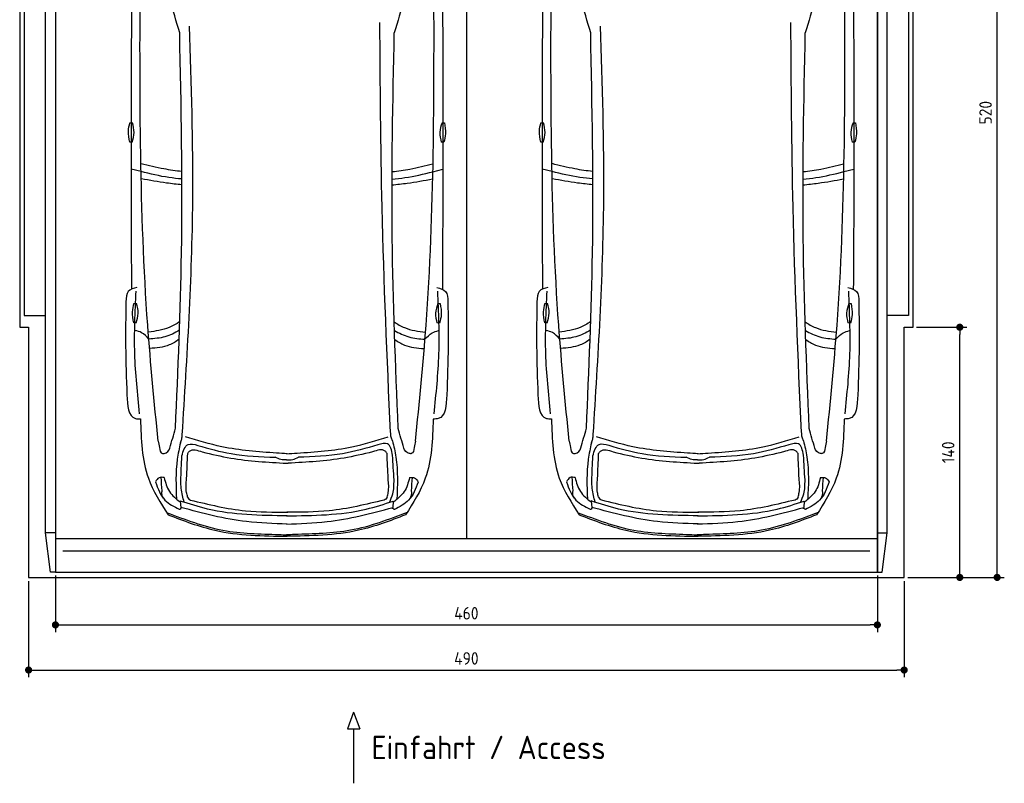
# Model space of a CAD drawing. Header units: millimetres. Extents: x -20 to 5511, y -1152 to 5573.
# Tile 1 of 4: x 0 to 5511, y -1152 to 3120. Entities that reach past the tile are written whole.
import ezdxf

# ---------------------------------------------------------------- set-up
doc = ezdxf.new("R2010")
doc.units = ezdxf.units.MM
for name, color, linetype in [('4', 3, 'Continuous'), ('5', 3, 'Continuous'), ('Car', 10, 'Continuous')]:
    doc.layers.add(name, color=color, linetype=linetype)
doc.styles.get("Standard").update_dxf_attribs({"font": 'ISOCP.SHX'})
doc.dimstyles.new('GEN-ISO', dxfattribs={"dimscale": 20, "dimtxt": 3.5, "dimasz": 2, "dimexe": 2, "dimexo": 1, "dimgap": 1.5, "dimtad": 1, "dimdec": 1, "dimdsep": 46, "dimtxsty": 'STANDARD', "dimblk": 'PUNKT', "dimcen": 2, "dimclrd": 256, "dimclre": 256, "dimclrt": 2, "dimadec": 0, "dimazin": 0, "dimtp": 0.1, "dimtm": 0.1, "dimtfac": 0.71, "dimtdec": 1, "dimtmove": 2, "dimatfit": 3, "dimldrblk": 'PUNKT', "dimfxl": 1, "dimtolj": 1, "dimarcsym": 0})

# ---------------------------------------------------------------- blocks, each defined once
blk = doc.blocks.new('PUNKT')
at = {"layer": '4', "color": 0, "linetype": 'ByBlock'}
blk.add_line((-0.5, 0), (-1, 0), dxfattribs=at)
at = {"layer": '4', "color": 0, "linetype": 'ByBlock', "const_width": 0.5}
blk.add_lwpolyline([(-0.25, 0, 1), (0.25, 0, 1)], format="xyb", close=True, dxfattribs=at)
blk = doc.blocks.new('*D7')
at = {"layer": '5', "lineweight": -2}
for p, q in [((50, -20), (50, -558)), ((4950, -20), (4950, -558)), ((90, -518), (4910, -518))]:
    blk.add_line(p, q, dxfattribs=at)
at = {"layer": 'DEFPOINTS', "color": 0}
for p in [(50, 0), (4950, 0), (4950, -518)]:
    blk.add_point(p, dxfattribs=at)
at = {"layer": '5', "lineweight": -2, "xscale": 40, "yscale": 40, "zscale": 40, "rotation": 180}
blk.add_blockref('PUNKT', (50, -518), dxfattribs=at)
at = {"layer": '5', "lineweight": -2, "xscale": 40, "yscale": 40, "zscale": 40}
blk.add_blockref('PUNKT', (4950, -518), dxfattribs=at)
at = {"layer": '5', "color": 2, "insert": (2500, -453), "char_height": 70, "attachment_point": 5}
blk.add_mtext('490', dxfattribs=at)
blk = doc.blocks.new('*D8')
at = {"layer": '5', "lineweight": -2}
for p, q in [((200, 10), (200, -305.5)), ((4800, 10), (4800, -305.5)), ((240, -265.5), (4760, -265.5))]:
    blk.add_line(p, q, dxfattribs=at)
at = {"layer": 'DEFPOINTS', "color": 0}
for p in [(200, 30), (4800, 30), (4800, -265.5)]:
    blk.add_point(p, dxfattribs=at)
at = {"layer": '5', "lineweight": -2, "xscale": 40, "yscale": 40, "zscale": 40, "rotation": 180}
blk.add_blockref('PUNKT', (200, -265.5), dxfattribs=at)
at = {"layer": '5', "lineweight": -2, "xscale": 40, "yscale": 40, "zscale": 40}
blk.add_blockref('PUNKT', (4800, -265.5), dxfattribs=at)
at = {"layer": '5', "color": 2, "insert": (2500, -200.5), "char_height": 70, "attachment_point": 5}
blk.add_mtext('460', dxfattribs=at)
blk = doc.blocks.new('*D3')
at = {"layer": '5', "lineweight": -2}
for p, q in [((5020, 5200), (5510.6, 5200)), ((5470.6, 40), (5470.6, 5160)), ((4970, 0), (5510.6, 0))]:
    blk.add_line(p, q, dxfattribs=at)
at = {"layer": 'DEFPOINTS', "color": 0}
for p in [(5000, 5200), (5470.6, 5200), (4950, 0)]:
    blk.add_point(p, dxfattribs=at)
at = {"layer": '5', "lineweight": -2, "xscale": 40, "yscale": 40, "zscale": 40}
for p, rotation in [((5470.6, 5200), 90), ((5470.6, 0), 270)]:
    blk.add_blockref('PUNKT', p, dxfattribs=dict(at, rotation=rotation))
at = {"layer": '5', "color": 2, "insert": (5405.6, 2600), "char_height": 70, "attachment_point": 5, "rotation": 90}
blk.add_mtext('\\A1;520', dxfattribs=at)
blk = doc.blocks.new('*D5')
at = {"layer": '5', "lineweight": -2}
for p, q in [((5020, 1400), (5301.5, 1400)), ((5261.5, 40), (5261.5, 1360)), ((4970, 0), (5301.5, 0))]:
    blk.add_line(p, q, dxfattribs=at)
at = {"layer": 'DEFPOINTS', "color": 0}
for p in [(5000, 1400), (5261.5, 1400), (4950, 0)]:
    blk.add_point(p, dxfattribs=at)
at = {"layer": '5', "lineweight": -2, "xscale": 40, "yscale": 40, "zscale": 40}
for p, rotation in [((5261.5, 1400), 90), ((5261.5, 0), 270)]:
    blk.add_blockref('PUNKT', p, dxfattribs=dict(at, rotation=rotation))
at = {"layer": '5', "color": 2, "insert": (5196.5, 700), "char_height": 70, "attachment_point": 5, "rotation": 90}
blk.add_mtext('\\A1;140', dxfattribs=at)

msp = doc.modelspace()

# ---------------------------------------------------------------- linework, layer by layer
for p, q in [((2500, 5063.5), (2500, 218)), ((172.5, 30), (145, 250)), ((200, 250), (145, 250)), ((4800, 250), (4855, 250)), ((4827.5, 30), (4855, 250)), ((200, 218), (4800, 218)), ((1868.28, -754.39), (1833.77, -847.09)), ((1868.28, -754.39), (1902.78, -847.09)), ((1833.77, -847.09), (1902.78, -847.09)), ((1868.28, -847.09), (1868.28, -1151.72))]:
    msp.add_line(p, q)
msp.add_lwpolyline([(5000, 3300), (4950, 3300), (4950, 5200), (50, 5200), (50, 3300), (0, 3300), (0, 1400), (50, 1400), (50, 0), (4950, 0), (4950, 1400), (5000, 1400)], close=True)
for points in [[(145, 250), (145, 5110)], [(145, 5110), (200, 5110), (200, 30), (172.5, 30)], [(200, 30), (4800, 30), (4800, 5110)], [(200, 5110), (200, 30)], [(4855, 5110), (4800, 5110), (4800, 30), (4827.5, 30)], [(4855, 250), (4855, 5110)], [(145, 3265), (25, 3265), (25, 1465), (145, 1465)], [(4855, 3265), (4975, 3265), (4975, 1465), (4855, 1465)], [(4757.98, 146.19), (3650, 146.19), (242.02, 146.19)]]:
    msp.add_lwpolyline(points)
at = {"layer": 'Car'}
for p, q in [((679.04, 2270.81), (623.26, 2284.8)), ((2312.5, 2270.12), (2368.29, 2284.06)), ((2979.18, 2270.93), (2923.4, 2284.92)), ((4612.63, 2270.24), (4668.43, 2284.18)), ((898.89, 427.59), (902.05, 391.86)), ((2091.09, 427.08), (2087.9, 391.36)), ((3199.02, 427.7), (3202.19, 391.98)), ((4391.22, 427.2), (4388.03, 391.48))]:
    msp.add_line(p, q, dxfattribs=at)
for points in [[(616.43, 2544.19), (631.41, 2544.19)], [(2363.96, 2543.73), (2376.89, 2543.48)], [(2916.56, 2544.31), (2931.54, 2544.31)], [(4664.09, 2543.84), (4677.02, 2543.6)], [(628.78, 2435.63), (615.85, 2435.63)], [(2374.26, 2434.95), (2359.28, 2435.24)], [(2928.92, 2435.75), (2915.98, 2435.75)], [(4674.39, 2435.07), (4659.41, 2435.35)], [(639.33, 1533.25), (654.31, 1533.25)], [(2340.17, 1532.06), (2353.1, 1531.82)], [(2939.47, 1533.36), (2954.45, 1533.36)], [(4640.3, 1532.18), (4653.23, 1531.93)], [(651.69, 1424.69), (638.75, 1424.69)], [(2350.47, 1423.29), (2335.49, 1423.57)], [(2951.82, 1424.81), (2938.89, 1424.81)], [(4650.6, 1423.4), (4635.62, 1423.69)]]:
    msp.add_lwpolyline(points, dxfattribs=at)
for centre, start, end in [((-5063.2, 1344.21), 15.945352, 19.596216), ((8053.95, 1338.65), 160.355167, 164.006031), ((-2763.06, 1344.33), 15.945352, 19.596216), ((10354.09, 1338.76), 160.355167, 164.006031)]:
    msp.add_arc(centre, 6197.21, start, end, dxfattribs=at)
for points, knots in [([(626.2, 3308.31), (624.39, 2963.58), (622.06, 2395.99), (624.37, 1828.4), (625.58, 1612.62)], [30.2317921, 30.2317921, 30.2317921, 30.2317921, 135.7738464, 200.5104278, 200.5104278, 200.5104278, 200.5104278]), ([(775.02, 762.84), (753.7, 979.12), (669.71, 1831.22), (672.19, 2688.18), (674.04, 3327.62)], [0, 0, 0, 0, 651.7606985, 2567.8765597, 2567.8765597, 2567.8765597, 2567.8765597]), ([(2215.24, 762.23), (2236.75, 978.49), (2321.46, 1830.52), (2319.71, 2687.48), (2318.4, 3326.92)], [0, 0, 0, 0, 651.7606985, 2567.8765597, 2567.8765597, 2567.8765597, 2567.8765597]), ([(2366.22, 3308.29), (2367.75, 2958.61), (2369.58, 2393.13), (2366.8, 1827.66), (2365.4, 1611.88)], [30.8675023, 30.8675023, 30.8675023, 30.8675023, 135.7738464, 200.5104278, 200.5104278, 200.5104278, 200.5104278]), ([(2926.33, 3308.43), (2924.53, 2963.7), (2922.19, 2396.11), (2924.5, 1828.52), (2925.72, 1612.73)], [30.2317921, 30.2317921, 30.2317921, 30.2317921, 135.7738464, 200.5104278, 200.5104278, 200.5104278, 200.5104278]), ([(3075.15, 762.96), (3053.84, 979.23), (2969.85, 1831.34), (2972.33, 2688.29), (2974.18, 3327.74)], [0, 0, 0, 0, 651.7606985, 2567.8765597, 2567.8765597, 2567.8765597, 2567.8765597]), ([(4515.38, 762.34), (4536.88, 978.6), (4621.59, 1830.64), (4619.84, 2687.59), (4618.53, 3327.04)], [0, 0, 0, 0, 651.7606985, 2567.8765597, 2567.8765597, 2567.8765597, 2567.8765597]), ([(4666.35, 3308.41), (4667.89, 2958.72), (4669.71, 2393.25), (4666.94, 1827.78), (4665.54, 1612)], [30.8675023, 30.8675023, 30.8675023, 30.8675023, 135.7738464, 200.5104278, 200.5104278, 200.5104278, 200.5104278]), ([(2075.24, 810.46), (2056.63, 1230.08), (2022.73, 1994.42), (2018.15, 2759.48), (2016.08, 3104.53)], [0, 0, 0, 0, 1259.9414447, 2295.0149605, 2295.0149605, 2295.0149605, 2295.0149605]), ([(4375.38, 810.58), (4356.76, 1230.19), (4322.86, 1994.53), (4318.28, 2759.59), (4316.22, 3104.64)], [0, 0, 0, 0, 1259.9414447, 2295.0149605, 2295.0149605, 2295.0149605, 2295.0149605]), ([(871.6, 834.6), (886.06, 1161.84), (918.64, 1898.88), (903.81, 2636.55), (895.57, 3046.71)], [0, 0, 0, 0, 982.4163999, 2212.7413199, 2212.7413199, 2212.7413199, 2212.7413199]), ([(909.67, 798.69), (937.33, 1235.59), (985.52, 1996.9), (961.2, 2759.18), (950.83, 3084)], [0, 0, 0, 0, 1312.3473022, 2286.8098626, 2286.8098626, 2286.8098626, 2286.8098626]), ([(2118.73, 834.07), (2103.94, 1189.07), (2073.25, 1926.2), (2088.65, 2663.82), (2096.64, 3046.2)], [0, 0, 0, 0, 1065.6485601, 2212.7195413, 2212.7195413, 2212.7195413, 2212.7195413]), ([(3171.73, 834.72), (3186.2, 1161.95), (3218.77, 1899), (3203.94, 2636.67), (3195.7, 3046.83)], [0, 0, 0, 0, 982.4163999, 2212.7413199, 2212.7413199, 2212.7413199, 2212.7413199]), ([(3209.8, 798.8), (3237.46, 1235.7), (3285.66, 1997.01), (3261.33, 2759.29), (3250.96, 3084.12)], [0, 0, 0, 0, 1312.3473022, 2286.8098626, 2286.8098626, 2286.8098626, 2286.8098626]), ([(4418.86, 834.19), (4404.07, 1189.19), (4373.38, 1926.31), (4388.78, 2663.94), (4396.77, 3046.32)], [0, 0, 0, 0, 1065.6485601, 2212.7195413, 2212.7195413, 2212.7195413, 2212.7195413]), ([(615.85, 2435.63), (611.81, 2456.09), (604.64, 2492.45), (612.84, 2528.45), (616.43, 2544.19)], [0, 0, 0, 0, 61.7022745, 109.6273698, 109.6273698, 109.6273698, 109.6273698]), ([(628.78, 2435.63), (634.2, 2453.29), (645.21, 2489.2), (636.06, 2525.66), (631.41, 2544.19)], [0, 0, 0, 0, 54.314538, 110.4477452, 110.4477452, 110.4477452, 110.4477452]), ([(2363.96, 2543.73), (2358.21, 2526.17), (2346.52, 2490.48), (2354.98, 2453.85), (2359.28, 2435.24)], [0, 0, 0, 0, 54.314538, 110.4477452, 110.4477452, 110.4477452, 110.4477452]), ([(2376.89, 2543.48), (2380.54, 2522.95), (2387.02, 2486.46), (2378.14, 2450.62), (2374.26, 2434.95)], [0, 0, 0, 0, 61.7022745, 109.6273698, 109.6273698, 109.6273698, 109.6273698]), ([(2915.98, 2435.75), (2911.94, 2456.21), (2904.77, 2492.57), (2912.98, 2528.57), (2916.56, 2544.31)], [0, 0, 0, 0, 61.7022745, 109.6273698, 109.6273698, 109.6273698, 109.6273698]), ([(2928.92, 2435.75), (2934.33, 2453.41), (2945.34, 2489.32), (2936.19, 2525.78), (2931.54, 2544.31)], [0, 0, 0, 0, 54.314538, 110.4477452, 110.4477452, 110.4477452, 110.4477452]), ([(4664.09, 2543.84), (4658.34, 2526.29), (4646.65, 2490.59), (4655.11, 2453.97), (4659.41, 2435.35)], [0, 0, 0, 0, 54.314538, 110.4477452, 110.4477452, 110.4477452, 110.4477452]), ([(4677.02, 2543.6), (4680.67, 2523.06), (4687.15, 2486.58), (4678.27, 2450.74), (4674.39, 2435.07)], [0, 0, 0, 0, 61.7022745, 109.6273698, 109.6273698, 109.6273698, 109.6273698]), ([(907.28, 2270.84), (873.99, 2274.73), (796.74, 2285.31), (721.13, 2304.85), (680.25, 2314.88)], [6.4329915, 6.4329915, 6.4329915, 6.4329915, 16.5424251, 29.8301072, 29.8301072, 29.8301072, 29.8301072]), ([(2084.48, 2270.36), (2117.7, 2274.22), (2194.89, 2284.74), (2270.45, 2304.19), (2311.37, 2314.73)], [6.4540006, 6.4540006, 6.4540006, 6.4540006, 16.5424251, 29.8301072, 29.8301072, 29.8301072, 29.8301072]), ([(3207.42, 2270.95), (3174.12, 2274.85), (3096.87, 2285.43), (3021.26, 2304.97), (2980.38, 2314.99)], [6.4329915, 6.4329915, 6.4329915, 6.4329915, 16.5424251, 29.8301072, 29.8301072, 29.8301072, 29.8301072]), ([(4384.61, 2270.48), (4417.83, 2274.34), (4495.02, 2284.86), (4570.58, 2304.31), (4611.5, 2314.84)], [6.4540006, 6.4540006, 6.4540006, 6.4540006, 16.5424251, 29.8301072, 29.8301072, 29.8301072, 29.8301072]), ([(907.7, 2229.39), (883.39, 2231.36), (806.27, 2239.22), (730.8, 2257.96), (679.04, 2270.81)], [6.5564591, 6.5564591, 6.5564591, 6.5564591, 13.8699149, 29.8274463, 29.8274463, 29.8274463, 29.8274463]), ([(2084.05, 2228.91), (2108.28, 2230.85), (2185.33, 2238.66), (2260.74, 2257.31), (2312.5, 2270.12)], [6.5803524, 6.5803524, 6.5803524, 6.5803524, 13.8699149, 29.8274463, 29.8274463, 29.8274463, 29.8274463]), ([(3207.83, 2229.51), (3183.52, 2231.47), (3106.4, 2239.34), (3030.93, 2258.08), (2979.18, 2270.93)], [6.5564591, 6.5564591, 6.5564591, 6.5564591, 13.8699149, 29.8274463, 29.8274463, 29.8274463, 29.8274463]), ([(4384.18, 2229.03), (4408.42, 2230.97), (4485.46, 2238.77), (4560.87, 2257.43), (4612.63, 2270.24)], [6.5803524, 6.5803524, 6.5803524, 6.5803524, 13.8699149, 29.8274463, 29.8274463, 29.8274463, 29.8274463]), ([(907.71, 2196.56), (879.31, 2199.45), (802.97, 2208.05), (727.32, 2221.74), (681.66, 2230)], [6.6327441, 6.6327441, 6.6327441, 6.6327441, 15.2289071, 29.6828472, 29.6828472, 29.6828472, 29.6828472]), ([(2084.04, 2196.09), (2112.35, 2198.95), (2188.61, 2207.48), (2264.18, 2221.08), (2309.85, 2229.3)], [6.6592474, 6.6592474, 6.6592474, 6.6592474, 15.2289071, 29.6828472, 29.6828472, 29.6828472, 29.6828472]), ([(3207.84, 2196.68), (3179.44, 2199.57), (3103.1, 2208.17), (3027.46, 2221.85), (2981.79, 2230.11)], [6.6327441, 6.6327441, 6.6327441, 6.6327441, 15.2289071, 29.6828472, 29.6828472, 29.6828472, 29.6828472]), ([(4384.18, 2196.21), (4412.48, 2199.06), (4488.74, 2207.6), (4564.31, 2221.2), (4609.98, 2229.42)], [6.6592474, 6.6592474, 6.6592474, 6.6592474, 15.2289071, 29.6828472, 29.6828472, 29.6828472, 29.6828472]), ([(656.01, 1622.22), (637.07, 1617.27), (596.91, 1606.77), (595.32, 1564.72), (594.48, 1542.51)], [0, 0, 0, 0, 52.9773642, 112.3150444, 112.3150444, 112.3150444, 112.3150444]), ([(671.39, 915.88), (659.64, 1027.64), (635.63, 1255.91), (646.1, 1485.21), (651.44, 1602.23)], [0, 0, 0, 0, 336.6348432, 687.5082416, 687.5082416, 687.5082416, 687.5082416]), ([(2319, 915.18), (2330.85, 1026.94), (2355.05, 1255.18), (2344.78, 1484.49), (2339.54, 1601.51)], [0, 0, 0, 0, 336.6348432, 687.5082416, 687.5082416, 687.5082416, 687.5082416]), ([(2334.98, 1621.51), (2353.92, 1616.54), (2394.08, 1606), (2395.63, 1563.96), (2396.44, 1541.75)], [0, 0, 0, 0, 52.9773642, 112.3150444, 112.3150444, 112.3150444, 112.3150444]), ([(2956.15, 1622.33), (2937.2, 1617.38), (2897.04, 1606.88), (2895.45, 1564.84), (2894.62, 1542.63)], [0, 0, 0, 0, 52.9773642, 112.3150444, 112.3150444, 112.3150444, 112.3150444]), ([(2971.53, 915.99), (2959.77, 1027.76), (2935.77, 1256.02), (2946.23, 1485.32), (2951.57, 1602.35)], [0, 0, 0, 0, 336.6348432, 687.5082416, 687.5082416, 687.5082416, 687.5082416]), ([(4619.13, 915.3), (4630.98, 1027.05), (4655.18, 1255.29), (4644.91, 1484.6), (4639.67, 1601.63)], [0, 0, 0, 0, 336.6348432, 687.5082416, 687.5082416, 687.5082416, 687.5082416]), ([(4635.12, 1621.62), (4654.06, 1616.65), (4694.21, 1606.12), (4695.76, 1564.07), (4696.58, 1541.86)], [0, 0, 0, 0, 52.9773642, 112.3150444, 112.3150444, 112.3150444, 112.3150444]), ([(594.48, 1542.51), (593.35, 1459.82), (590.98, 1286.29), (596.9, 1112.84), (600, 1022.04)], [0, 0, 0, 0, 248.0557509, 520.5632768, 520.5632768, 520.5632768, 520.5632768]), ([(638.75, 1424.69), (634.72, 1445.15), (627.55, 1481.51), (635.75, 1517.51), (639.33, 1533.25)], [0, 0, 0, 0, 61.7022745, 109.6273698, 109.6273698, 109.6273698, 109.6273698]), ([(651.69, 1424.69), (657.1, 1442.35), (668.11, 1478.26), (658.96, 1514.72), (654.31, 1533.25)], [0, 0, 0, 0, 54.314538, 110.4477452, 110.4477452, 110.4477452, 110.4477452]), ([(2340.17, 1532.06), (2334.42, 1514.51), (2322.73, 1478.81), (2331.19, 1442.18), (2335.49, 1423.57)], [0, 0, 0, 0, 54.314538, 110.4477452, 110.4477452, 110.4477452, 110.4477452]), ([(2353.1, 1531.82), (2356.75, 1511.28), (2363.23, 1474.79), (2354.35, 1438.95), (2350.47, 1423.29)], [0, 0, 0, 0, 61.7022745, 109.6273698, 109.6273698, 109.6273698, 109.6273698]), ([(2396.44, 1541.75), (2397.51, 1459.05), (2399.73, 1285.52), (2393.66, 1112.08), (2390.48, 1021.28)], [0, 0, 0, 0, 248.0557509, 520.5632768, 520.5632768, 520.5632768, 520.5632768]), ([(2894.62, 1542.63), (2893.48, 1459.94), (2891.11, 1286.41), (2897.03, 1112.96), (2900.14, 1022.16)], [0, 0, 0, 0, 248.0557509, 520.5632768, 520.5632768, 520.5632768, 520.5632768]), ([(2938.89, 1424.81), (2934.85, 1445.27), (2927.68, 1481.63), (2935.88, 1517.63), (2939.47, 1533.36)], [0, 0, 0, 0, 61.7022745, 109.6273698, 109.6273698, 109.6273698, 109.6273698]), ([(2951.82, 1424.81), (2957.24, 1442.46), (2968.25, 1478.38), (2959.1, 1514.83), (2954.45, 1533.36)], [0, 0, 0, 0, 54.314538, 110.4477452, 110.4477452, 110.4477452, 110.4477452]), ([(4640.3, 1532.18), (4634.55, 1514.62), (4622.86, 1478.93), (4631.32, 1442.3), (4635.62, 1423.69)], [0, 0, 0, 0, 54.314538, 110.4477452, 110.4477452, 110.4477452, 110.4477452]), ([(4653.23, 1531.93), (4656.88, 1511.4), (4663.36, 1474.91), (4654.48, 1439.07), (4650.6, 1423.4)], [0, 0, 0, 0, 61.7022745, 109.6273698, 109.6273698, 109.6273698, 109.6273698]), ([(4696.58, 1541.86), (4697.64, 1459.17), (4699.87, 1285.64), (4693.79, 1112.19), (4690.61, 1021.4)], [0, 0, 0, 0, 248.0557509, 520.5632768, 520.5632768, 520.5632768, 520.5632768]), ([(722.61, 1333.15), (709.96, 1346.99), (688.82, 1370.12), (658.94, 1378.46), (646.94, 1381.8)], [0, 0, 0, 0, 54.7652891, 91.527008, 91.527008, 91.527008, 91.527008]), ([(895.86, 1431.03), (876.89, 1417.98), (823.13, 1386.55), (759.8, 1377.7), (720.07, 1372.14)], [7.4489286, 7.4489286, 7.4489286, 7.4489286, 14.3334492, 26.2908128, 26.2908128, 26.2908128, 26.2908128]), ([(894.2, 1382.7), (868.19, 1367.49), (814.19, 1341.12), (753.35, 1335.82), (722.61, 1333.15)], [6.4830652, 6.4830652, 6.4830652, 6.4830652, 15.4380648, 24.5854757, 24.5854757, 24.5854757, 24.5854757]), ([(2095.78, 1429.96), (2114.5, 1417.12), (2167.99, 1385.93), (2230.99, 1377.07), (2270.72, 1371.48)], [7.5476492, 7.5476492, 7.5476492, 7.5476492, 14.3334492, 26.2908128, 26.2908128, 26.2908128, 26.2908128]), ([(2097.37, 1381.73), (2123.12, 1366.7), (2176.86, 1340.52), (2237.4, 1335.19), (2268.14, 1332.49)], [6.572602, 6.572602, 6.572602, 6.572602, 15.4380648, 24.5854757, 24.5854757, 24.5854757, 24.5854757]), ([(2268.14, 1332.49), (2280.8, 1346.32), (2301.98, 1369.46), (2331.9, 1377.76), (2343.94, 1381.11)], [0, 0, 0, 0, 54.7652891, 91.6139456, 91.6139456, 91.6139456, 91.6139456]), ([(3022.74, 1333.26), (3010.09, 1347.11), (2988.96, 1370.24), (2959.07, 1378.57), (2947.07, 1381.92)], [0, 0, 0, 0, 54.7652891, 91.527008, 91.527008, 91.527008, 91.527008]), ([(3196, 1431.14), (3177.02, 1418.09), (3123.26, 1386.66), (3059.93, 1377.81), (3020.2, 1372.26)], [7.4489286, 7.4489286, 7.4489286, 7.4489286, 14.3334492, 26.2908128, 26.2908128, 26.2908128, 26.2908128]), ([(3194.33, 1382.82), (3168.32, 1367.61), (3114.33, 1341.24), (3053.48, 1335.94), (3022.74, 1333.26)], [6.4830652, 6.4830652, 6.4830652, 6.4830652, 15.4380648, 24.5854757, 24.5854757, 24.5854757, 24.5854757]), ([(4395.92, 1430.07), (4414.63, 1417.24), (4468.13, 1386.05), (4531.12, 1377.19), (4570.85, 1371.6)], [7.5476492, 7.5476492, 7.5476492, 7.5476492, 14.3334492, 26.2908128, 26.2908128, 26.2908128, 26.2908128]), ([(4397.51, 1381.85), (4423.26, 1366.81), (4477, 1340.63), (4537.53, 1335.31), (4568.28, 1332.61)], [6.572602, 6.572602, 6.572602, 6.572602, 15.4380648, 24.5854757, 24.5854757, 24.5854757, 24.5854757]), ([(4568.28, 1332.61), (4580.94, 1346.44), (4602.11, 1369.57), (4632.04, 1377.88), (4644.07, 1381.22)], [0, 0, 0, 0, 54.7652891, 91.6139456, 91.6139456, 91.6139456, 91.6139456]), ([(892.39, 1332.66), (875.03, 1319.69), (825.47, 1288.96), (765.14, 1283.82), (728.31, 1280.69)], [6.8005863, 6.8005863, 6.8005863, 6.8005863, 13.2652487, 24.5027164, 24.5027164, 24.5027164, 24.5027164]), ([(2099.1, 1331.59), (2116.22, 1318.84), (2165.55, 1288.37), (2225.57, 1283.2), (2262.39, 1280.04)], [6.8925435, 6.8925435, 6.8925435, 6.8925435, 13.2652487, 24.5027164, 24.5027164, 24.5027164, 24.5027164]), ([(3192.53, 1332.77), (3175.16, 1319.8), (3125.6, 1289.08), (3065.27, 1283.94), (3028.45, 1280.81)], [6.8005863, 6.8005863, 6.8005863, 6.8005863, 13.2652487, 24.5027164, 24.5027164, 24.5027164, 24.5027164]), ([(4399.23, 1331.71), (4416.35, 1318.96), (4465.69, 1288.48), (4525.71, 1283.32), (4562.53, 1280.15)], [6.8925435, 6.8925435, 6.8925435, 6.8925435, 13.2652487, 24.5027164, 24.5027164, 24.5027164, 24.5027164]), ([(600, 1022.04), (603.14, 961.33), (606.9, 888.38), (666.17, 887.13), (676.11, 886.92)], [0, 0, 0, 0, 140.8501313, 169.2357956, 169.2357956, 169.2357956, 169.2357956]), ([(2390.48, 1021.28), (2387.3, 960.57), (2383.47, 887.63), (2324.2, 886.43), (2314.26, 886.22)], [0, 0, 0, 0, 140.8501313, 169.2357956, 169.2357956, 169.2357956, 169.2357956]), ([(2900.14, 1022.16), (2903.27, 961.45), (2907.04, 888.5), (2966.3, 887.25), (2976.25, 887.04)], [0, 0, 0, 0, 140.8501313, 169.2357956, 169.2357956, 169.2357956, 169.2357956]), ([(4690.61, 1021.4), (4687.43, 960.69), (4683.6, 887.75), (4624.33, 886.54), (4614.39, 886.34)], [0, 0, 0, 0, 140.8501313, 169.2357956, 169.2357956, 169.2357956, 169.2357956]), ([(676.11, 886.92), (679.48, 772.73), (685.19, 579.2), (788.1, 417.14), (830.29, 350.7)], [0, 0, 0, 0, 334.5299302, 566.9211042, 566.9211042, 566.9211042, 566.9211042]), ([(2314.26, 886.22), (2310.79, 772.03), (2304.92, 578.52), (2201.87, 416.54), (2159.63, 350.14)], [0, 0, 0, 0, 334.5299302, 566.9211042, 566.9211042, 566.9211042, 566.9211042]), ([(2976.25, 887.04), (2979.62, 772.84), (2985.33, 579.32), (3088.24, 417.25), (3130.42, 350.82)], [0, 0, 0, 0, 334.5299302, 566.9211042, 566.9211042, 566.9211042, 566.9211042]), ([(4614.39, 886.34), (4610.92, 772.15), (4605.05, 578.63), (4502, 416.65), (4459.76, 350.25)], [0, 0, 0, 0, 334.5299302, 566.9211042, 566.9211042, 566.9211042, 566.9211042]), ([(899.65, 753.78), (902.56, 760.47), (908.77, 774.78), (909.36, 790.39), (909.67, 798.69)], [0, 0, 0, 0, 21.7116078, 46.3741342, 46.3741342, 46.3741342, 46.3741342]), ([(1438.05, 695.43), (1335.05, 702.73), (1161.24, 715.05), (994.96, 766.16), (927.22, 786.98)], [0, 0, 0, 0, 308.4084916, 520.4149112, 520.4149112, 520.4149112, 520.4149112]), ([(1552.16, 695.38), (1655.17, 702.59), (1828.98, 714.76), (1995.31, 765.74), (2063.06, 786.5)], [0, 0, 0, 0, 308.4084916, 520.4149112, 520.4149112, 520.4149112, 520.4149112]), ([(2086.54, 764.3), (2083.63, 770.99), (2077.42, 785.3), (2076.84, 800.91), (2076.53, 809.21)], [0, 0, 0, 0, 21.7116078, 46.3741342, 46.3741342, 46.3741342, 46.3741342]), ([(3199.78, 753.89), (3202.69, 760.59), (3208.91, 774.89), (3209.49, 790.5), (3209.8, 798.8)], [0, 0, 0, 0, 21.7116078, 46.3741342, 46.3741342, 46.3741342, 46.3741342]), ([(3738.18, 695.55), (3635.18, 702.85), (3461.38, 715.16), (3295.09, 766.28), (3227.35, 787.1)], [0, 0, 0, 0, 308.4084916, 520.4149112, 520.4149112, 520.4149112, 520.4149112]), ([(3852.3, 695.5), (3955.3, 702.71), (4129.11, 714.88), (4295.44, 765.85), (4363.2, 786.62)], [0, 0, 0, 0, 308.4084916, 520.4149112, 520.4149112, 520.4149112, 520.4149112]), ([(4386.68, 764.41), (4383.77, 771.11), (4377.55, 785.42), (4376.97, 801.02), (4376.66, 809.32)], [0, 0, 0, 0, 21.7116078, 46.3741342, 46.3741342, 46.3741342, 46.3741342]), ([(775.02, 762.84), (777.33, 751.94), (782.1, 729.49), (786.72, 694.68), (800.61, 692.93), (801.67, 692.8)], [0, 0, 0, 0, 35.9193016, 74.0315567, 77.2045762, 77.2045762, 77.2045762, 77.2045762]), ([(801.67, 692.8), (804.13, 693.03), (821.17, 694.62), (836.85, 710.01), (840.86, 724.11)], [0, 0, 0, 0, 7.4004634, 51.3852849, 51.3852849, 51.3852849, 51.3852849]), ([(899.65, 753.78), (892.96, 722.96), (870.49, 619.53), (874.5, 513.3), (877.32, 438.72)], [0, 0, 0, 0, 94.3661929, 316.7820175, 316.7820175, 316.7820175, 316.7820175]), ([(907.73, 679.67), (915.75, 708), (929.68, 757.22), (976.64, 744.47), (996.58, 739.06)], [0, 0, 0, 0, 73.3528982, 127.4419101, 127.4419101, 127.4419101, 127.4419101]), ([(940.21, 693.66), (943.52, 698.41), (960.87, 723.31), (994.28, 711.85), (1021.31, 702.58)], [0, 0, 0, 0, 16.6701507, 87.364183, 87.364183, 87.364183, 87.364183]), ([(996.58, 739.06), (1058.28, 721.28), (1199.83, 680.47), (1347.26, 675.39), (1430.42, 672.53)], [0, 0, 0, 0, 191.9523943, 440.3789719, 440.3789719, 440.3789719, 440.3789719]), ([(2004.5, 742.16), (1939.22, 722.98), (1794.18, 680.37), (1642.94, 675.28), (1559.77, 672.48)], [0, 0, 0, 0, 203.3167496, 451.7433273, 451.7433273, 451.7433273, 451.7433273]), ([(2056.06, 693.62), (2052.75, 698.38), (2035.39, 723.28), (2001.99, 711.82), (1974.96, 702.55)], [0, 0, 0, 0, 16.6701507, 87.364183, 87.364183, 87.364183, 87.364183]), ([(2087.03, 683.47), (2081.31, 711.33), (2071.18, 760.75), (2024.75, 747.81), (2004.5, 742.16)], [0, 0, 0, 0, 69.9189569, 124.0079688, 124.0079688, 124.0079688, 124.0079688]), ([(2086.54, 764.3), (2093.71, 734.13), (2119.23, 626.79), (2114.06, 515.95), (2110.34, 436.25)], [0, 0, 0, 0, 92.7539019, 330.0762262, 330.0762262, 330.0762262, 330.0762262]), ([(2188.53, 692.21), (2186.08, 692.44), (2169.03, 694.04), (2153.37, 709.45), (2149.38, 723.56)], [0, 0, 0, 0, 7.4004634, 51.3852849, 51.3852849, 51.3852849, 51.3852849]), ([(2215.24, 762.23), (2212.92, 751.33), (2208.14, 728.88), (2203.48, 694.07), (2189.6, 692.35), (2188.53, 692.21)], [0, 0, 0, 0, 35.9193016, 74.0315567, 77.2045762, 77.2045762, 77.2045762, 77.2045762]), ([(3075.15, 762.96), (3077.47, 752.06), (3082.23, 729.6), (3086.86, 694.79), (3100.74, 693.05), (3101.81, 692.92)], [0, 0, 0, 0, 35.9193016, 74.0315567, 77.2045762, 77.2045762, 77.2045762, 77.2045762]), ([(3101.81, 692.92), (3104.26, 693.15), (3121.31, 694.73), (3136.98, 710.12), (3140.99, 724.23)], [0, 0, 0, 0, 7.4004634, 51.3852849, 51.3852849, 51.3852849, 51.3852849]), ([(3199.78, 753.89), (3193.09, 723.08), (3170.63, 619.64), (3174.63, 513.42), (3177.45, 438.84)], [0, 0, 0, 0, 94.3661929, 316.7820175, 316.7820175, 316.7820175, 316.7820175]), ([(3207.87, 679.78), (3215.88, 708.12), (3229.81, 757.34), (3276.78, 744.59), (3296.71, 739.18)], [0, 0, 0, 0, 73.3528982, 127.4419101, 127.4419101, 127.4419101, 127.4419101]), ([(3240.34, 693.77), (3243.65, 698.53), (3261, 723.43), (3294.41, 711.97), (3321.44, 702.7)], [0, 0, 0, 0, 16.6701507, 87.364183, 87.364183, 87.364183, 87.364183]), ([(3296.71, 739.18), (3358.41, 721.39), (3499.97, 680.58), (3647.39, 675.51), (3730.55, 672.65)], [0, 0, 0, 0, 191.9523943, 440.3789719, 440.3789719, 440.3789719, 440.3789719]), ([(4304.63, 742.28), (4239.35, 723.1), (4094.32, 680.49), (3943.08, 675.39), (3859.9, 672.59)], [0, 0, 0, 0, 203.3167496, 451.7433273, 451.7433273, 451.7433273, 451.7433273]), ([(4356.19, 693.74), (4352.88, 698.49), (4335.53, 723.4), (4302.12, 711.94), (4275.09, 702.66)], [0, 0, 0, 0, 16.6701507, 87.364183, 87.364183, 87.364183, 87.364183]), ([(4387.16, 683.58), (4381.45, 711.45), (4371.32, 760.87), (4324.88, 747.93), (4304.63, 742.28)], [0, 0, 0, 0, 69.9189569, 124.0079688, 124.0079688, 124.0079688, 124.0079688]), ([(4386.68, 764.41), (4393.85, 734.25), (4419.36, 626.91), (4414.19, 516.06), (4410.47, 436.37)], [0, 0, 0, 0, 92.7539019, 330.0762262, 330.0762262, 330.0762262, 330.0762262]), ([(4488.67, 692.33), (4486.21, 692.56), (4469.17, 694.16), (4453.51, 709.57), (4449.51, 723.67)], [0, 0, 0, 0, 7.4004634, 51.3852849, 51.3852849, 51.3852849, 51.3852849]), ([(4515.38, 762.34), (4513.06, 751.45), (4508.27, 729), (4503.62, 694.19), (4489.73, 692.46), (4488.67, 692.33)], [0, 0, 0, 0, 35.9193016, 74.0315567, 77.2045762, 77.2045762, 77.2045762, 77.2045762]), ([(1021.31, 702.58), (1074.42, 689.93), (1229.48, 653.01), (1388.93, 644.62), (1493.76, 639.11)], [0, 0, 0, 0, 163.5558249, 477.487186, 477.487186, 477.487186, 477.487186]), ([(1493.08, 657.09), (1482.45, 657.32), (1460.43, 657.8), (1440.64, 667.51), (1430.42, 672.53)], [0, 0, 0, 0, 31.5287308, 65.2345566, 65.2345566, 65.2345566, 65.2345566]), ([(1493.08, 657.09), (1505.1, 657.14), (1528.51, 657.24), (1549.53, 667.49), (1559.77, 672.48)], [0, 0, 0, 0, 35.5209949, 69.2268207, 69.2268207, 69.2268207, 69.2268207]), ([(1974.96, 702.55), (1921.85, 689.9), (1766.79, 652.98), (1607.34, 644.59), (1502.5, 639.07)], [0, 0, 0, 0, 163.5558249, 477.487186, 477.487186, 477.487186, 477.487186]), ([(3321.44, 702.7), (3374.55, 690.05), (3529.61, 653.13), (3689.06, 644.74), (3793.89, 639.22)], [0, 0, 0, 0, 163.5558249, 477.487186, 477.487186, 477.487186, 477.487186]), ([(3793.22, 657.2), (3782.58, 657.44), (3760.56, 657.92), (3740.78, 667.63), (3730.55, 672.65)], [0, 0, 0, 0, 31.5287308, 65.2345566, 65.2345566, 65.2345566, 65.2345566]), ([(3793.22, 657.2), (3805.23, 657.25), (3828.64, 657.36), (3849.67, 667.6), (3859.9, 672.59)], [0, 0, 0, 0, 35.5209949, 69.2268207, 69.2268207, 69.2268207, 69.2268207]), ([(4275.09, 702.66), (4221.98, 690.02), (4066.92, 653.1), (3907.47, 644.71), (3802.64, 639.19)], [0, 0, 0, 0, 163.5558249, 477.487186, 477.487186, 477.487186, 477.487186]), ([(1493.76, 639.11), (1495.17, 639.02), (1498.1, 638.84), (1501.03, 638.99), (1502.55, 639.07)], [0, 0, 0, 0, 4.2354612, 8.799002, 8.799002, 8.799002, 8.799002]), ([(3793.89, 639.22), (3795.3, 639.13), (3798.23, 638.96), (3801.17, 639.11), (3802.69, 639.19)], [0, 0, 0, 0, 4.2354612, 8.799002, 8.799002, 8.799002, 8.799002]), ([(808.7, 558.91), (798.29, 560.35), (776.7, 563.32), (765.69, 544.34), (759.99, 534.51)], [0, 0, 0, 0, 28.7971578, 59.6786004, 59.6786004, 59.6786004, 59.6786004]), ([(808.43, 558.91), (815.72, 531.29), (830.53, 475.12), (876.25, 439.18), (899.48, 420.92)], [0, 0, 0, 0, 83.3085317, 169.4021322, 169.4021322, 169.4021322, 169.4021322]), ([(940.08, 449.68), (937.61, 458.21), (927.9, 491.77), (931.52, 526.94), (934.21, 553.16)], [0, 0, 0, 0, 26.5229591, 104.3043282, 104.3043282, 104.3043282, 104.3043282]), ([(2056.18, 449.65), (2058.65, 458.18), (2068.36, 491.74), (2064.75, 526.9), (2062.06, 553.13)], [0, 0, 0, 0, 26.5229591, 104.3043282, 104.3043282, 104.3043282, 104.3043282]), ([(2181.66, 558.33), (2174.35, 530.71), (2159.5, 474.55), (2113.74, 438.65), (2090.49, 420.41)], [0, 0, 0, 0, 83.3085317, 169.4021322, 169.4021322, 169.4021322, 169.4021322]), ([(2181.39, 558.33), (2191.81, 559.76), (2213.39, 562.71), (2224.39, 543.72), (2230.08, 533.89)], [0, 0, 0, 0, 28.7971578, 59.6786004, 59.6786004, 59.6786004, 59.6786004]), ([(3108.84, 559.03), (3098.42, 560.46), (3076.84, 563.44), (3065.82, 544.45), (3060.12, 534.63)], [0, 0, 0, 0, 28.7971578, 59.6786004, 59.6786004, 59.6786004, 59.6786004]), ([(3108.57, 559.03), (3115.85, 531.4), (3130.66, 475.23), (3176.38, 439.3), (3199.61, 421.03)], [0, 0, 0, 0, 83.3085317, 169.4021322, 169.4021322, 169.4021322, 169.4021322]), ([(3240.21, 449.8), (3237.74, 458.33), (3228.04, 491.89), (3231.65, 527.05), (3234.34, 553.28)], [0, 0, 0, 0, 26.5229591, 104.3043282, 104.3043282, 104.3043282, 104.3043282]), ([(4356.32, 449.76), (4358.79, 458.3), (4368.49, 491.85), (4364.88, 527.02), (4362.19, 553.25)], [0, 0, 0, 0, 26.5229591, 104.3043282, 104.3043282, 104.3043282, 104.3043282]), ([(4481.79, 558.45), (4474.48, 530.83), (4459.63, 474.67), (4413.88, 438.77), (4390.63, 420.53)], [0, 0, 0, 0, 83.3085317, 169.4021322, 169.4021322, 169.4021322, 169.4021322]), ([(4481.52, 558.45), (4491.94, 559.87), (4513.53, 562.83), (4524.52, 543.83), (4530.22, 534.01)], [0, 0, 0, 0, 28.7971578, 59.6786004, 59.6786004, 59.6786004, 59.6786004]), ([(759.72, 534.51), (773.61, 497.01), (798.98, 428.53), (863.67, 395.97), (892.93, 381.24)], [0, 0, 0, 0, 114.9227222, 209.8813192, 209.8813192, 209.8813192, 209.8813192]), ([(920.97, 420.43), (917.36, 432.76), (905.92, 471.85), (903.18, 512.61), (901.31, 540.52)], [0, 0, 0, 0, 38.4485853, 121.967316, 121.967316, 121.967316, 121.967316]), ([(2069, 419.95), (2076.37, 435.7), (2094.82, 475.16), (2094.97, 519), (2095.06, 545.35)], [0, 0, 0, 0, 51.6452018, 129.3985424, 129.3985424, 129.3985424, 129.3985424]), ([(2230.35, 533.89), (2216.43, 496.4), (2191, 427.94), (2126.29, 395.43), (2097.01, 380.73)], [0, 0, 0, 0, 114.9227222, 209.8813192, 209.8813192, 209.8813192, 209.8813192]), ([(3059.85, 534.63), (3073.74, 497.13), (3099.11, 428.64), (3163.8, 396.08), (3193.06, 381.35)], [0, 0, 0, 0, 114.9227222, 209.8813192, 209.8813192, 209.8813192, 209.8813192]), ([(3221.11, 420.55), (3217.5, 432.87), (3206.05, 471.97), (3203.31, 512.73), (3201.44, 540.64)], [0, 0, 0, 0, 38.4485853, 121.967316, 121.967316, 121.967316, 121.967316]), ([(4369.14, 420.06), (4376.5, 435.82), (4394.96, 475.28), (4395.11, 519.12), (4395.2, 545.46)], [0, 0, 0, 0, 51.6452018, 129.3985424, 129.3985424, 129.3985424, 129.3985424]), ([(4530.48, 534.01), (4516.56, 496.52), (4491.13, 428.05), (4426.42, 395.55), (4397.14, 380.84)], [0, 0, 0, 0, 114.9227222, 209.8813192, 209.8813192, 209.8813192, 209.8813192]), ([(804.5, 442.76), (798.42, 454.67), (791.34, 468.55), (797.04, 482.33), (796.97, 484.36)], [0, 0, 0, 0, 36.727695, 42.8141747, 42.8141747, 42.8141747, 42.8141747]), ([(940.08, 449.68), (941.83, 445.47), (944.94, 437.94), (952.3, 434.65), (955.54, 433.21)], [0, 0, 0, 0, 13.0792045, 23.3644838, 23.3644838, 23.3644838, 23.3644838]), ([(2056.18, 449.65), (2054.45, 445.41), (2051.24, 437.59), (2043.44, 434.54), (2039.87, 433.14)], [0, 0, 0, 0, 13.0792045, 24.1213189, 24.1213189, 24.1213189, 24.1213189]), ([(2185.49, 442.17), (2191.58, 454.08), (2198.68, 467.95), (2192.99, 481.74), (2193.06, 483.77)], [0, 0, 0, 0, 36.727695, 42.8141747, 42.8141747, 42.8141747, 42.8141747]), ([(3104.63, 442.88), (3098.55, 454.79), (3091.47, 468.67), (3097.17, 482.45), (3097.1, 484.47)], [0, 0, 0, 0, 36.727695, 42.8141747, 42.8141747, 42.8141747, 42.8141747]), ([(3240.21, 449.8), (3241.96, 445.58), (3245.07, 438.05), (3252.43, 434.77), (3255.67, 433.32)], [0, 0, 0, 0, 13.0792045, 23.3644838, 23.3644838, 23.3644838, 23.3644838]), ([(4356.32, 449.76), (4354.58, 445.53), (4351.37, 437.71), (4343.58, 434.66), (4340.01, 433.26)], [0, 0, 0, 0, 13.0792045, 24.1213189, 24.1213189, 24.1213189, 24.1213189]), ([(4485.63, 442.29), (4491.72, 454.19), (4498.81, 468.07), (4493.12, 481.85), (4493.19, 483.88)], [0, 0, 0, 0, 36.727695, 42.8141747, 42.8141747, 42.8141747, 42.8141747]), ([(892.93, 381.24), (894.23, 381.38), (899.75, 381.98), (902.81, 387.1), (905.14, 391.02)], [0, 0, 0, 0, 3.8211786, 16.2467831, 16.2467831, 16.2467831, 16.2467831]), ([(1497.44, 344.88), (1346.58, 346.46), (1142.28, 348.6), (949.36, 411.21), (898.89, 427.59)], [0, 0, 0, 0, 447.9720977, 606.6542832, 606.6542832, 606.6542832, 606.6542832]), ([(1497.45, 298.9), (1421.31, 301.28), (1219.41, 307.6), (1023.74, 358.68), (902.05, 391.86)], [0, 0, 0, 0, 22.79473, 60.4405335, 60.4405335, 60.4405335, 60.4405335]), ([(955.54, 433.21), (1057.78, 408.37), (1236.9, 364.87), (1420.97, 365.24), (1499.99, 365.4)], [0, 0, 0, 0, 314.1417423, 550.3890647, 550.3890647, 550.3890647, 550.3890647]), ([(1492.42, 298.9), (1568.57, 301.22), (1770.47, 307.36), (1966.18, 358.28), (2087.9, 391.36)], [0, 0, 0, 0, 22.79473, 60.4405335, 60.4405335, 60.4405335, 60.4405335]), ([(1492.47, 344.88), (1643.33, 346.33), (1847.63, 348.3), (2040.61, 410.75), (2091.09, 427.08)], [0, 0, 0, 0, 447.9720977, 606.6542832, 606.6542832, 606.6542832, 606.6542832]), ([(2039.87, 433.14), (1937.64, 408.31), (1758.52, 364.81), (1574.44, 365.18), (1495.43, 365.34)], [0, 0, 0, 0, 314.1417423, 550.3890647, 550.3890647, 550.3890647, 550.3890647]), ([(2097.01, 380.73), (2095.71, 380.87), (2090.19, 381.48), (2087.14, 386.6), (2084.81, 390.52)], [0, 0, 0, 0, 3.8211786, 16.2467831, 16.2467831, 16.2467831, 16.2467831]), ([(3193.06, 381.35), (3194.36, 381.49), (3199.89, 382.1), (3202.94, 387.22), (3205.27, 391.14)], [0, 0, 0, 0, 3.8211786, 16.2467831, 16.2467831, 16.2467831, 16.2467831]), ([(3797.58, 345), (3646.72, 346.58), (3442.42, 348.72), (3249.49, 411.33), (3199.02, 427.7)], [0, 0, 0, 0, 447.9720977, 606.6542832, 606.6542832, 606.6542832, 606.6542832]), ([(3797.58, 299.02), (3721.44, 301.4), (3519.54, 307.71), (3323.87, 358.8), (3202.19, 391.98)], [0, 0, 0, 0, 22.79473, 60.4405335, 60.4405335, 60.4405335, 60.4405335]), ([(3255.67, 433.32), (3357.91, 408.49), (3537.03, 364.98), (3721.11, 365.36), (3800.12, 365.52)], [0, 0, 0, 0, 314.1417423, 550.3890647, 550.3890647, 550.3890647, 550.3890647]), ([(3792.55, 299.02), (3868.7, 301.34), (4070.6, 307.48), (4266.32, 358.4), (4388.03, 391.48)], [0, 0, 0, 0, 22.79473, 60.4405335, 60.4405335, 60.4405335, 60.4405335]), ([(3792.6, 345), (3943.46, 346.45), (4147.76, 348.42), (4340.74, 410.86), (4391.22, 427.2)], [0, 0, 0, 0, 447.9720977, 606.6542832, 606.6542832, 606.6542832, 606.6542832]), ([(4340.01, 433.26), (4237.77, 408.43), (4058.65, 364.92), (3874.58, 365.29), (3795.56, 365.45)], [0, 0, 0, 0, 314.1417423, 550.3890647, 550.3890647, 550.3890647, 550.3890647]), ([(4397.14, 380.84), (4395.84, 380.98), (4390.32, 381.59), (4387.27, 386.72), (4384.94, 390.64)], [0, 0, 0, 0, 3.8211786, 16.2467831, 16.2467831, 16.2467831, 16.2467831]), ([(821.77, 364.12), (925.65, 324.09), (1128.11, 246.07), (1361.81, 244.38), (1481.92, 238.5), (1497.46, 237.74)], [0, 0, 0, 0, 331.1714641, 645.410319, 692.1255262, 692.1255262, 692.1255262, 692.1255262]), ([(830.29, 350.7), (916.95, 317.49), (1130.82, 235.54), (1360.72, 232.36), (1497.46, 230.46)], [0, 0, 0, 0, 276.566847, 682.5008625, 682.5008625, 682.5008625, 682.5008625]), ([(2159.63, 350.14), (2072.93, 317), (1859, 235.23), (1629.09, 232.24), (1492.35, 230.46)], [0, 0, 0, 0, 276.566847, 682.5008625, 682.5008625, 682.5008625, 682.5008625]), ([(2168.16, 363.55), (2064.24, 323.61), (1861.72, 245.76), (1628.02, 244.27), (1507.91, 238.49), (1492.36, 237.74)], [0, 0, 0, 0, 331.1714641, 645.410319, 692.1255262, 692.1255262, 692.1255262, 692.1255262]), ([(3121.9, 364.24), (3225.79, 324.21), (3428.24, 246.19), (3661.94, 244.5), (3782.05, 238.61), (3797.59, 237.85)], [0, 0, 0, 0, 331.1714641, 645.410319, 692.1255262, 692.1255262, 692.1255262, 692.1255262]), ([(3130.42, 350.82), (3217.09, 317.61), (3430.96, 235.66), (3660.86, 232.47), (3797.59, 230.58)], [0, 0, 0, 0, 276.566847, 682.5008625, 682.5008625, 682.5008625, 682.5008625]), ([(4468.29, 363.67), (4364.37, 323.72), (4161.85, 245.88), (3928.15, 244.39), (3808.04, 238.6), (3792.49, 237.85)], [0, 0, 0, 0, 331.1714641, 645.410319, 692.1255262, 692.1255262, 692.1255262, 692.1255262]), ([(4459.76, 350.25), (4373.07, 317.12), (4159.13, 235.35), (3929.23, 232.36), (3792.49, 230.58)], [0, 0, 0, 0, 276.566847, 682.5008625, 682.5008625, 682.5008625, 682.5008625])]:
    msp.add_open_spline(points, degree=3, knots=knots, dxfattribs=at)
for points in [[(840.86, 724.11), (851.1, 760.94), (861.35, 797.77), (871.6, 834.6)], [(2149.38, 723.56), (2139.16, 760.39), (2128.94, 797.23), (2118.73, 834.07)], [(3140.99, 724.23), (3151.24, 761.06), (3161.49, 797.89), (3171.73, 834.72)], [(4449.51, 723.67), (4439.29, 760.51), (4429.08, 797.35), (4418.86, 834.19)], [(901.31, 540.52), (903.45, 586.9), (905.59, 633.28), (907.73, 679.67)], [(934.21, 553.16), (936.21, 599.99), (938.21, 646.82), (940.21, 693.66)], [(1497.39, 692), (1477.61, 693.15), (1457.83, 694.29), (1438.05, 695.43)], [(1492.82, 692.01), (1512.6, 693.13), (1532.38, 694.26), (1552.16, 695.38)], [(2062.06, 553.13), (2060.06, 599.96), (2058.06, 646.79), (2056.06, 693.62)], [(2095.06, 545.35), (2092.39, 591.39), (2089.71, 637.43), (2087.03, 683.47)], [(3201.44, 540.64), (3203.58, 587.02), (3205.72, 633.4), (3207.87, 679.78)], [(3234.34, 553.28), (3236.34, 600.11), (3238.34, 646.94), (3240.34, 693.77)], [(3797.52, 692.12), (3777.74, 693.26), (3757.96, 694.4), (3738.18, 695.55)], [(3792.95, 692.12), (3812.73, 693.25), (3832.51, 694.37), (3852.3, 695.5)], [(4362.19, 553.25), (4360.19, 600.08), (4358.19, 646.91), (4356.19, 693.74)], [(4395.2, 545.46), (4392.52, 591.5), (4389.84, 637.54), (4387.16, 683.58)], [(796.97, 484.36), (795.33, 509.72), (793.69, 535.07), (792.05, 560.43)], [(2193.06, 483.77), (2194.72, 509.12), (2196.39, 534.48), (2198.05, 559.83)], [(3097.1, 484.47), (3095.46, 509.83), (3093.82, 535.19), (3092.18, 560.55)], [(4493.19, 483.88), (4494.86, 509.24), (4496.52, 534.59), (4498.18, 559.95)]]:
    msp.add_open_spline(points, degree=3, dxfattribs=at)

# ---------------------------------------------------------------- texts
msp.add_text('Einfahrt / Access', height=131.25).set_placement((1968.69, -1016.67))

# ---------------------------------------------------------------- dimensions: what is measured, and where the dimension line sits
at = {"layer": '5'}
for base, p2, picture, middle in [((5470.6, 5200), (5000, 5200), '*D3', (5405.6, 2600)), ((5261.5, 1400), (5000, 1400), '*D5', (5196.5, 700))]:
    dim = msp.add_linear_dim(base=base, p1=(4950, 0), p2=p2, angle=270, dimstyle='GEN-ISO', override={"dimlfac": 0.1}, dxfattribs=at)
    dim.commit()
    dim.dimension.update_dxf_attribs({"geometry": picture, "text_midpoint": middle})
for base, p1, p2, picture, middle in [((4950, -517.99), (50, 0), (4950, 0), '*D7', (2500, -452.99)), ((4800, -265.52), (200, 30), (4800, 30), '*D8', (2500, -200.52))]:
    dim = msp.add_linear_dim(base=base, p1=p1, p2=p2, dimstyle='GEN-ISO', override={"dimlfac": 0.1, "dimtolj": 0}, dxfattribs=at)
    dim.commit()
    dim.dimension.update_dxf_attribs({"geometry": picture, "text_midpoint": middle})

doc.saveas('drawing.dxf')
